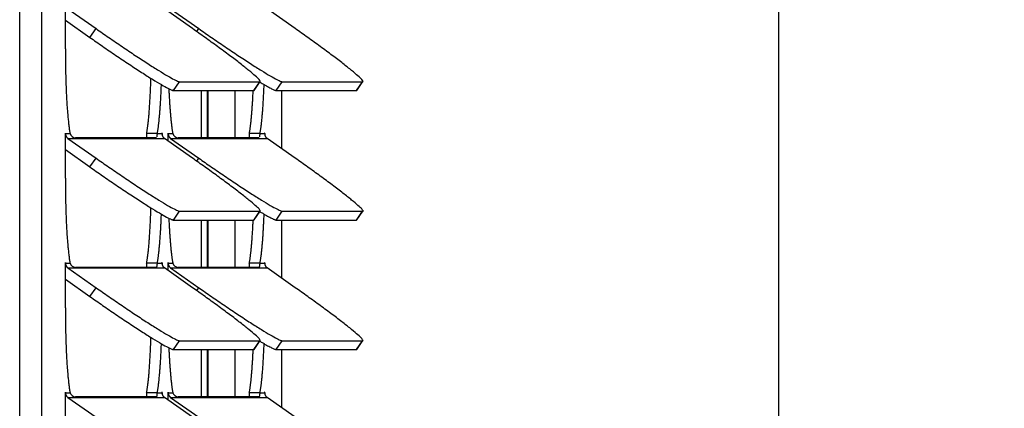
# Model space of a CAD drawing. Extents: x 737 to 849, y -111 to -28.
# Tile 6 of 19: x 777.86 to 783.19, y -65.55 to -63.45. Entities that reach past the tile are written whole.
import ezdxf

# ---------------------------------------------------------------- set-up
doc = ezdxf.new("R2010")
doc.units = 0
doc.header["$LTSCALE"] = 4
doc.header["$MEASUREMENT"] = 0
doc.layers.get('0').update_dxf_attribs({"linetype": 'CONTINUOUS'})
doc.layers.get('DEFPOINTS').update_dxf_attribs({"linetype": 'CONTINUOUS'})
doc.layers.add('Dimensions', color=140, linetype='CONTINUOUS')
doc.styles.add('ROMANS', font='romans.shx')
doc.dimstyles.new('FSTD1', dxfattribs={"dimtxt": 0.65, "dimasz": 0.7, "dimexe": 0.5, "dimexo": 0.5, "dimgap": 0.25, "dimtad": 1, "dimzin": 9, "dimdsep": 46, "dimtxsty": 'ROMANS', "dimcen": 0, "dimadec": 0, "dimazin": 0, "dimtfac": 1, "dimtmove": 0, "dimatfit": 3, "dimfxl": 1, "dimtolj": 1, "dimarcsym": 1})

# ---------------------------------------------------------------- blocks, each defined once
blk = doc.blocks.new('*D73')
at = {"layer": 'DEFPOINTS', "color": 0, "transparency": 16777216}
for p in [(779.168, -41.1319), (779.2851, -77.1321), (781.9686, -77.1321)]:
    blk.add_point(p, dxfattribs=at)
at = {"layer": 'Dimensions', "color": 0, "lineweight": -2, "transparency": 16777216}
for p, q in [((779.668, -41.1319), (782.4686, -41.1319)), ((781.9686, -41.8319), (781.9686, -76.4321)), ((779.7851, -77.1321), (782.4686, -77.1321))]:
    blk.add_line(p, q, dxfattribs=at)
at = {"layer": 'Dimensions', "color": 0, "transparency": 16777216}
for points in [[(781.8519, -41.8319), (782.0853, -41.8319), (781.9686, -41.1319)], [(781.8519, -76.4321), (782.0853, -76.4321), (781.9686, -77.1321)]]:
    blk.add_solid(points, dxfattribs=at)
at = {"layer": 'Dimensions', "color": 0, "transparency": 16777216, "char_height": 0.65, "attachment_point": 5, "rotation": 90, "style": 'ROMANS'}
for s, insert in [('\\A1;[914.4]', (782.7138, -59.132)), ('\\A1;36.00', (781.3936, -59.132))]:
    blk.add_mtext(s, dxfattribs=dict(at, insert=insert))

msp = doc.modelspace()

# ---------------------------------------------------------------- linework, layer by layer
for p, q in [((777.8633, -77.1321), (777.8633, -44.5451)), ((777.9828, -77.1321), (777.9828, -44.5451)), ((778.1103, -63.6074), (778.1103, -63.3664)), ((778.124, -63.3918), (778.2764, -63.4989)), ((778.7983, -63.4989), (778.6459, -63.3918)), ((778.6796, -63.3918), (778.832, -63.4989)), ((779.3539, -63.4989), (779.2015, -63.3918)), ((778.1103, -63.4529), (778.2432, -63.5464)), ((778.2432, -63.5464), (778.2764, -63.4989)), ((778.8209, -63.5148), (778.832, -63.4989)), ((778.6948, -63.8332), (778.728, -63.7857)), ((778.728, -63.7857), (779.1627, -63.7857)), ((779.1296, -63.8332), (779.1627, -63.7857)), ((779.1316, -63.8324), (779.1648, -63.7849)), ((779.2504, -63.8332), (779.2836, -63.7857)), ((779.2836, -63.7857), (779.7183, -63.7857)), ((779.6852, -63.8332), (779.7183, -63.7857)), ((779.6872, -63.8324), (779.7204, -63.7849)), ((778.6948, -63.8332), (779.1296, -63.8332)), ((778.8466, -64.0893), (778.8466, -63.8332)), ((778.8777, -63.8332), (778.8777, -64.0893)), ((778.8811, -63.8332), (778.8811, -64.0893)), ((779.0277, -63.8332), (779.0277, -64.0893)), ((779.2504, -63.8332), (779.6852, -63.8332)), ((779.2821, -64.1484), (779.2821, -63.8332)), ((778.1103, -64.0664), (778.1108, -64.0664)), ((778.1103, -64.3074), (778.1103, -64.0664)), ((778.1108, -64.0664), (778.1358, -64.0664)), ((778.6077, -64.0664), (778.5499, -64.0664)), ((778.6077, -64.0664), (778.6327, -64.0664)), ((778.6327, -64.0664), (778.6332, -64.0664)), ((778.6332, -64.0664), (778.6332, -64.0721)), ((778.6659, -64.0664), (778.6664, -64.0664)), ((778.6659, -64.1059), (778.6659, -64.0664)), ((778.6664, -64.0664), (778.6914, -64.0664)), ((779.1633, -64.0664), (779.1055, -64.0664)), ((779.1633, -64.0664), (779.1883, -64.0664)), ((779.1883, -64.0664), (779.1888, -64.0664)), ((779.1888, -64.0664), (779.1888, -64.0721)), ((778.124, -64.0918), (778.2764, -64.1989)), ((778.124, -64.0918), (778.6459, -64.0918)), ((778.5992, -64.0893), (778.1645, -64.0893)), ((778.7983, -64.1989), (778.6459, -64.0918)), ((778.6796, -64.0918), (778.832, -64.1989)), ((778.6796, -64.0918), (779.2015, -64.0918)), ((779.1548, -64.0893), (778.7201, -64.0893)), ((779.3539, -64.1989), (779.2015, -64.0918)), ((778.1103, -64.1529), (778.2432, -64.2464)), ((778.2432, -64.2464), (778.2764, -64.1989)), ((778.8209, -64.2148), (778.832, -64.1989)), ((778.6948, -64.5332), (778.728, -64.4857)), ((778.728, -64.4857), (779.1627, -64.4857)), ((779.1296, -64.5332), (779.1627, -64.4857)), ((779.1316, -64.5324), (779.1648, -64.4849)), ((779.2504, -64.5332), (779.2836, -64.4857)), ((779.2836, -64.4857), (779.7183, -64.4857)), ((779.6852, -64.5332), (779.7183, -64.4857)), ((779.6872, -64.5324), (779.7204, -64.4849)), ((778.6948, -64.5332), (779.1296, -64.5332)), ((778.8466, -64.7893), (778.8466, -64.5332)), ((778.8777, -64.5332), (778.8777, -64.7893)), ((778.8811, -64.5332), (778.8811, -64.7893)), ((779.0277, -64.5332), (779.0277, -64.7893)), ((779.2504, -64.5332), (779.6852, -64.5332)), ((779.2821, -64.8484), (779.2821, -64.5332)), ((778.1103, -64.7664), (778.1108, -64.7664)), ((778.1103, -65.0074), (778.1103, -64.7664)), ((778.1108, -64.7664), (778.1358, -64.7664)), ((778.6077, -64.7664), (778.5499, -64.7664)), ((778.6077, -64.7664), (778.6327, -64.7664)), ((778.6327, -64.7664), (778.6332, -64.7664)), ((778.6332, -64.7664), (778.6332, -64.7721)), ((778.6659, -64.7664), (778.6664, -64.7664)), ((778.6659, -64.8059), (778.6659, -64.7664)), ((778.6664, -64.7664), (778.6914, -64.7664)), ((779.1633, -64.7664), (779.1055, -64.7664)), ((779.1633, -64.7664), (779.1883, -64.7664)), ((779.1883, -64.7664), (779.1888, -64.7664)), ((779.1888, -64.7664), (779.1888, -64.7721)), ((778.124, -64.7918), (778.2764, -64.8989)), ((778.124, -64.7918), (778.6459, -64.7918)), ((778.5992, -64.7893), (778.1645, -64.7893)), ((778.7983, -64.8989), (778.6459, -64.7918)), ((778.6796, -64.7918), (778.832, -64.8989)), ((778.6796, -64.7918), (779.2015, -64.7918)), ((779.1548, -64.7893), (778.7201, -64.7893)), ((779.3539, -64.8989), (779.2015, -64.7918)), ((778.1103, -64.8529), (778.2432, -64.9464)), ((778.2432, -64.9464), (778.2764, -64.8989)), ((778.8209, -64.9148), (778.832, -64.8989)), ((778.6948, -65.2332), (778.728, -65.1857)), ((778.728, -65.1857), (779.1627, -65.1857)), ((779.1296, -65.2332), (779.1627, -65.1857)), ((779.1316, -65.2324), (779.1648, -65.1849)), ((779.2504, -65.2332), (779.2836, -65.1857)), ((779.2836, -65.1857), (779.7183, -65.1857)), ((779.6852, -65.2332), (779.7183, -65.1857)), ((779.6872, -65.2324), (779.7204, -65.1849)), ((778.6948, -65.2332), (779.1296, -65.2332)), ((778.8466, -65.4893), (778.8466, -65.2332)), ((778.8777, -65.2332), (778.8777, -65.4893)), ((778.8811, -65.2332), (778.8811, -65.4893)), ((779.0277, -65.2332), (779.0277, -65.4893)), ((779.2504, -65.2332), (779.6852, -65.2332)), ((779.2821, -65.5484), (779.2821, -65.2332)), ((778.1103, -65.4664), (778.1108, -65.4664)), ((778.1103, -65.7074), (778.1103, -65.4664)), ((778.1108, -65.4664), (778.1358, -65.4664)), ((778.124, -65.4918), (778.2764, -65.5989)), ((778.124, -65.4918), (778.6459, -65.4918)), ((778.5992, -65.4893), (778.1645, -65.4893)), ((778.6077, -65.4664), (778.5499, -65.4664)), ((778.6077, -65.4664), (778.6327, -65.4664)), ((778.6327, -65.4664), (778.6332, -65.4664)), ((778.6332, -65.4664), (778.6332, -65.4721)), ((778.7983, -65.5989), (778.6459, -65.4918)), ((778.6659, -65.4664), (778.6664, -65.4664)), ((778.6659, -65.5059), (778.6659, -65.4664)), ((778.6664, -65.4664), (778.6914, -65.4664)), ((778.6796, -65.4918), (778.832, -65.5989)), ((778.6796, -65.4918), (779.2015, -65.4918)), ((779.1548, -65.4893), (778.7201, -65.4893)), ((779.1633, -65.4664), (779.1055, -65.4664)), ((779.1633, -65.4664), (779.1883, -65.4664)), ((779.1883, -65.4664), (779.1888, -65.4664)), ((779.1888, -65.4664), (779.1888, -65.4721)), ((779.3539, -65.5989), (779.2015, -65.4918))]:
    msp.add_line(p, q)
for centre in [(778.1693, -64.0539), (778.7249, -64.0539), (778.1693, -64.7539), (778.7249, -64.7539), (778.1693, -65.4539), (778.7249, -65.4539)]:
    msp.add_arc(centre, 0.0357, 200.4254, 262.2585)
for points, weights in [([(778.2764, -63.4989), (778.6844, -63.7857), (778.728, -63.7857)], [1, 0.707106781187, 1]), ([(779.1627, -63.7857), (779.2063, -63.7857), (778.7983, -63.4989)], [1, 0.707106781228, 1]), ([(778.832, -63.4989), (779.24, -63.7857), (779.2836, -63.7857)], [1, 0.707106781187, 1]), ([(779.7183, -63.7857), (779.7619, -63.7857), (779.3539, -63.4989)], [1, 0.707106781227, 1]), ([(778.2432, -63.5464), (778.6512, -63.8332), (778.6948, -63.8332)], [1, 0.707106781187, 1]), ([(778.1103, -63.6074), (778.1103, -63.9304), (778.1358, -64.0664)], [1, 0.842877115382, 1]), ([(778.5499, -64.0664), (778.5672, -63.9744), (778.5732, -63.7672)], [1, 0.918121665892, 1]), ([(778.6077, -64.0664), (778.6233, -63.9834), (778.6298, -63.8015)], [1, 0.931850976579, 1]), ([(779.1626, -63.788), (779.2377, -63.8332), (779.2504, -63.8332)], [1, 0.959786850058, 1]), ([(779.1633, -64.0664), (779.1789, -63.9834), (779.1855, -63.8015)], [1, 0.931850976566, 1]), ([(778.6701, -63.8237), (778.677, -63.9893), (778.6914, -64.0664)], [1, 0.940273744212, 1]), ([(779.1055, -64.0664), (779.1195, -63.9918), (779.1264, -63.8332)], [1, 0.943783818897, 1]), ([(779.1296, -63.8332), (779.1311, -63.8332), (779.1316, -63.8324)], [1, 0.999360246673, 1]), ([(779.6852, -63.8332), (779.6867, -63.8332), (779.6872, -63.8324)], [1, 0.999360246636, 1]), ([(778.1108, -64.0664), (778.1108, -64.0825), (778.124, -64.0918)], [1, 0.887010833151, 1]), ([(778.6327, -64.0664), (778.6327, -64.0825), (778.6459, -64.0918)], [1, 0.887010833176, 1]), ([(778.6664, -64.0664), (778.6664, -64.0825), (778.6796, -64.0918)], [1, 0.887010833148, 1]), ([(779.1883, -64.0664), (779.1883, -64.0825), (779.2015, -64.0918)], [1, 0.887010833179, 1]), ([(778.2764, -64.1989), (778.6844, -64.4857), (778.728, -64.4857)], [1, 0.707106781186, 1]), ([(779.1627, -64.4857), (779.2063, -64.4857), (778.7983, -64.1989)], [1, 0.707106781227, 1]), ([(778.832, -64.1989), (779.24, -64.4857), (779.2836, -64.4857)], [1, 0.707106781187, 1]), ([(779.7183, -64.4857), (779.7619, -64.4857), (779.3539, -64.1989)], [1, 0.707106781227, 1]), ([(778.2432, -64.2464), (778.6512, -64.5332), (778.6948, -64.5332)], [1, 0.707106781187, 1]), ([(778.1103, -64.3074), (778.1103, -64.6304), (778.1358, -64.7664)], [1, 0.842877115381, 1]), ([(778.5499, -64.7664), (778.5672, -64.6744), (778.5732, -64.4672)], [1, 0.918121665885, 1]), ([(779.1626, -64.488), (779.2377, -64.5332), (779.2504, -64.5332)], [1, 0.959786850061, 1]), ([(778.6077, -64.7664), (778.6233, -64.6834), (778.6298, -64.5015)], [1, 0.931850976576, 1]), ([(778.6701, -64.5237), (778.677, -64.6893), (778.6914, -64.7664)], [1, 0.940273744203, 1]), ([(779.1055, -64.7664), (779.1195, -64.6918), (779.1264, -64.5332)], [1, 0.943783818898, 1]), ([(779.1296, -64.5332), (779.1311, -64.5332), (779.1316, -64.5324)], [1, 0.999360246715, 1]), ([(779.1633, -64.7664), (779.1789, -64.6834), (779.1855, -64.5015)], [1, 0.931850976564, 1]), ([(779.6852, -64.5332), (779.6867, -64.5332), (779.6872, -64.5324)], [1, 0.999360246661, 1]), ([(778.1108, -64.7664), (778.1108, -64.7825), (778.124, -64.7918)], [1, 0.887010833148, 1]), ([(778.6327, -64.7664), (778.6327, -64.7825), (778.6459, -64.7918)], [1, 0.887010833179, 1]), ([(778.6664, -64.7664), (778.6664, -64.7825), (778.6796, -64.7918)], [1, 0.88701083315, 1]), ([(779.1883, -64.7664), (779.1883, -64.7825), (779.2015, -64.7918)], [1, 0.887010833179, 1]), ([(778.2764, -64.8989), (778.6844, -65.1857), (778.728, -65.1857)], [1, 0.707106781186, 1]), ([(779.1627, -65.1857), (779.2063, -65.1857), (778.7983, -64.8989)], [1, 0.707106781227, 1]), ([(778.832, -64.8989), (779.24, -65.1857), (779.2836, -65.1857)], [1, 0.707106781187, 1]), ([(779.7183, -65.1857), (779.7619, -65.1857), (779.3539, -64.8989)], [1, 0.707106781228, 1]), ([(778.2432, -64.9464), (778.6512, -65.2332), (778.6948, -65.2332)], [1, 0.707106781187, 1]), ([(778.1103, -65.0074), (778.1103, -65.3304), (778.1358, -65.4664)], [1, 0.842877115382, 1]), ([(778.5499, -65.4664), (778.5672, -65.3744), (778.5732, -65.1672)], [1, 0.918121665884, 1]), ([(779.1626, -65.188), (779.2377, -65.2332), (779.2504, -65.2332)], [1, 0.959786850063, 1]), ([(778.6077, -65.4664), (778.6233, -65.3834), (778.6298, -65.2015)], [1, 0.931850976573, 1]), ([(778.6701, -65.2237), (778.677, -65.3893), (778.6914, -65.4664)], [1, 0.940273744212, 1]), ([(779.1055, -65.4664), (779.1195, -65.3918), (779.1264, -65.2332)], [1, 0.943783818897, 1]), ([(779.1296, -65.2332), (779.1311, -65.2332), (779.1316, -65.2324)], [1, 0.999360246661, 1]), ([(779.1633, -65.4664), (779.1789, -65.3834), (779.1855, -65.2015)], [1, 0.93185097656, 1]), ([(779.6852, -65.2332), (779.6867, -65.2332), (779.6872, -65.2324)], [1, 0.999360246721, 1]), ([(778.1108, -65.4664), (778.1108, -65.4825), (778.124, -65.4918)], [1, 0.887010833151, 1]), ([(778.6327, -65.4664), (778.6327, -65.4825), (778.6459, -65.4918)], [1, 0.887010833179, 1]), ([(778.6664, -65.4664), (778.6664, -65.4825), (778.6796, -65.4918)], [1, 0.88701083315, 1]), ([(779.1883, -65.4664), (779.1883, -65.4825), (779.2015, -65.4918)], [1, 0.887010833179, 1])]:
    msp.add_rational_spline(points, weights, degree=2)
for points, weights in [([(778.1108, -64.0664), (778.1108, -64.0634), (778.1105, -64.0634), (778.1103, -64.0634), (778.1103, -64.0664)], [1, 0.707106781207, 1, 0.707106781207, 1]), ([(778.6332, -64.0664), (778.6332, -64.0634), (778.633, -64.0634), (778.6327, -64.0634), (778.6327, -64.0664)], [1, 0.707106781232, 1, 0.707106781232, 1]), ([(778.6664, -64.0664), (778.6664, -64.0634), (778.6662, -64.0634), (778.6659, -64.0634), (778.6659, -64.0664)], [1, 0.707106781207, 1, 0.707106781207, 1]), ([(779.1888, -64.0664), (779.1888, -64.0634), (779.1886, -64.0634), (779.1883, -64.0634), (779.1883, -64.0664)], [1, 0.707106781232, 1, 0.707106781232, 1]), ([(778.1108, -64.7664), (778.1108, -64.7634), (778.1105, -64.7634), (778.1103, -64.7634), (778.1103, -64.7664)], [1, 0.707106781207, 1, 0.707106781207, 1]), ([(778.6332, -64.7664), (778.6332, -64.7634), (778.633, -64.7634), (778.6327, -64.7634), (778.6327, -64.7664)], [1, 0.707106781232, 1, 0.707106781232, 1]), ([(778.6664, -64.7664), (778.6664, -64.7634), (778.6662, -64.7634), (778.6659, -64.7634), (778.6659, -64.7664)], [1, 0.707106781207, 1, 0.707106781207, 1]), ([(779.1888, -64.7664), (779.1888, -64.7634), (779.1886, -64.7634), (779.1883, -64.7634), (779.1883, -64.7664)], [1, 0.707106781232, 1, 0.707106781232, 1]), ([(778.1108, -65.4664), (778.1108, -65.4634), (778.1105, -65.4634), (778.1103, -65.4634), (778.1103, -65.4664)], [1, 0.707106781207, 1, 0.707106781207, 1]), ([(778.6332, -65.4664), (778.6332, -65.4634), (778.633, -65.4634), (778.6327, -65.4634), (778.6327, -65.4664)], [1, 0.707106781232, 1, 0.707106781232, 1]), ([(778.6664, -65.4664), (778.6664, -65.4634), (778.6662, -65.4634), (778.6659, -65.4634), (778.6659, -65.4664)], [1, 0.707106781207, 1, 0.707106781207, 1]), ([(779.1888, -65.4664), (779.1888, -65.4634), (779.1886, -65.4634), (779.1883, -65.4634), (779.1883, -65.4664)], [1, 0.707106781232, 1, 0.707106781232, 1])]:
    msp.add_rational_spline(points, weights, degree=2, knots=[0, 0, 0, 0.5, 0.5, 1, 1, 1])
for points in [[(778.5499, -64.0664), (778.5488, -64.0752), (778.5491, -64.0832), (778.5499, -64.0902)], [(779.1055, -64.0664), (779.1045, -64.0752), (779.1047, -64.0832), (779.1056, -64.0902)], [(778.5499, -64.7664), (778.5488, -64.7752), (778.5491, -64.7832), (778.5499, -64.7902)], [(779.1055, -64.7664), (779.1045, -64.7752), (779.1047, -64.7832), (779.1056, -64.7902)], [(778.5499, -65.4664), (778.5488, -65.4752), (778.5491, -65.4832), (778.5499, -65.4902)], [(779.1055, -65.4664), (779.1045, -65.4752), (779.1047, -65.4832), (779.1056, -65.4902)]]:
    msp.add_open_spline(points, degree=3)
for points, knots in [([(778.6077, -64.0664), (778.6073, -64.0674), (778.6067, -64.0695), (778.606, -64.0724), (778.6055, -64.075), (778.6052, -64.0774), (778.605, -64.0795), (778.6048, -64.0814), (778.6046, -64.083), (778.6045, -64.084), (778.6044, -64.0844)], [0, 0, 0, 0, 0.0600354, 0.1205385, 0.1814811, 0.2428348, 0.3045705, 0.3666581, 0.4290671, 0.4917669, 0.4917669, 0.4917669, 0.4917669]), ([(779.1633, -64.0664), (779.163, -64.0674), (779.1623, -64.0695), (779.1616, -64.0724), (779.1612, -64.075), (779.1608, -64.0774), (779.1606, -64.0795), (779.1604, -64.0814), (779.1602, -64.083), (779.1601, -64.084), (779.16, -64.0844)], [0, 0, 0, 0, 0.0600354, 0.1205385, 0.1814811, 0.2428348, 0.3045705, 0.3666581, 0.4290671, 0.4917669, 0.4917669, 0.4917669, 0.4917669]), ([(778.6036, -64.087), (778.6034, -64.0874), (778.6028, -64.0883), (778.6014, -64.0891), (778.5999, -64.0892), (778.5992, -64.0893)], [0.6416993, 0.6416993, 0.6416993, 0.6416993, 0.7448353, 0.8722861, 1, 1, 1, 1]), ([(779.1593, -64.087), (779.159, -64.0874), (779.1584, -64.0883), (779.157, -64.0891), (779.1556, -64.0892), (779.1548, -64.0893)], [0.6416993, 0.6416993, 0.6416993, 0.6416993, 0.7448353, 0.8722861, 1, 1, 1, 1]), ([(778.6077, -64.7664), (778.6073, -64.7674), (778.6067, -64.7695), (778.606, -64.7724), (778.6055, -64.775), (778.6052, -64.7774), (778.605, -64.7795), (778.6048, -64.7814), (778.6046, -64.783), (778.6045, -64.784), (778.6044, -64.7844)], [0, 0, 0, 0, 0.0600354, 0.1205385, 0.1814811, 0.2428348, 0.3045705, 0.3666581, 0.4290671, 0.4917669, 0.4917669, 0.4917669, 0.4917669]), ([(779.1633, -64.7664), (779.163, -64.7674), (779.1623, -64.7695), (779.1616, -64.7724), (779.1612, -64.775), (779.1608, -64.7774), (779.1606, -64.7795), (779.1604, -64.7814), (779.1602, -64.783), (779.1601, -64.784), (779.16, -64.7844)], [0, 0, 0, 0, 0.0600354, 0.1205385, 0.1814811, 0.2428348, 0.3045705, 0.3666581, 0.4290671, 0.4917669, 0.4917669, 0.4917669, 0.4917669]), ([(778.6036, -64.787), (778.6034, -64.7874), (778.6028, -64.7883), (778.6014, -64.7891), (778.5999, -64.7892), (778.5992, -64.7893)], [0.6416993, 0.6416993, 0.6416993, 0.6416993, 0.7448353, 0.8722861, 1, 1, 1, 1]), ([(779.1593, -64.787), (779.159, -64.7874), (779.1584, -64.7883), (779.157, -64.7891), (779.1556, -64.7892), (779.1548, -64.7893)], [0.6416993, 0.6416993, 0.6416993, 0.6416993, 0.7448353, 0.8722861, 1, 1, 1, 1]), ([(778.6036, -65.487), (778.6034, -65.4874), (778.6028, -65.4883), (778.6014, -65.4891), (778.5999, -65.4892), (778.5992, -65.4893)], [0.6416993, 0.6416993, 0.6416993, 0.6416993, 0.7448353, 0.8722861, 1, 1, 1, 1]), ([(778.6077, -65.4664), (778.6073, -65.4674), (778.6067, -65.4695), (778.606, -65.4724), (778.6055, -65.475), (778.6052, -65.4774), (778.605, -65.4795), (778.6048, -65.4814), (778.6046, -65.483), (778.6045, -65.484), (778.6044, -65.4844)], [0, 0, 0, 0, 0.0600354, 0.1205385, 0.1814811, 0.2428348, 0.3045705, 0.3666581, 0.4290671, 0.4917669, 0.4917669, 0.4917669, 0.4917669]), ([(779.1593, -65.487), (779.159, -65.4874), (779.1584, -65.4883), (779.157, -65.4891), (779.1556, -65.4892), (779.1548, -65.4893)], [0.6416993, 0.6416993, 0.6416993, 0.6416993, 0.7448353, 0.8722861, 1, 1, 1, 1]), ([(779.1633, -65.4664), (779.163, -65.4674), (779.1623, -65.4695), (779.1616, -65.4724), (779.1612, -65.475), (779.1608, -65.4774), (779.1606, -65.4795), (779.1604, -65.4814), (779.1602, -65.483), (779.1601, -65.484), (779.16, -65.4844)], [0, 0, 0, 0, 0.0600354, 0.1205385, 0.1814811, 0.2428348, 0.3045705, 0.3666581, 0.4290671, 0.4917669, 0.4917669, 0.4917669, 0.4917669])]:
    msp.add_open_spline(points, degree=3, knots=knots)

# ---------------------------------------------------------------- dimensions: what is measured, and where the dimension line sits
at = {"layer": 'Dimensions'}
dim = msp.add_linear_dim(base=(781.9686, -77.1321), p1=(779.168, -41.1319), p2=(779.2851, -77.1321), angle=90, dimstyle='FSTD1', override={"dimscale": 0, "dimzin": 1, "dimpost": '\\X', "dimtix": 0, "dimtofl": 1, "dimtmove": 0, "dimatfit": 3}, dxfattribs=at)
dim.commit()
dim.dimension.update_dxf_attribs({"geometry": '*D73', "text_midpoint": (781.9686, -59.132)})

doc.saveas('drawing.dxf')
